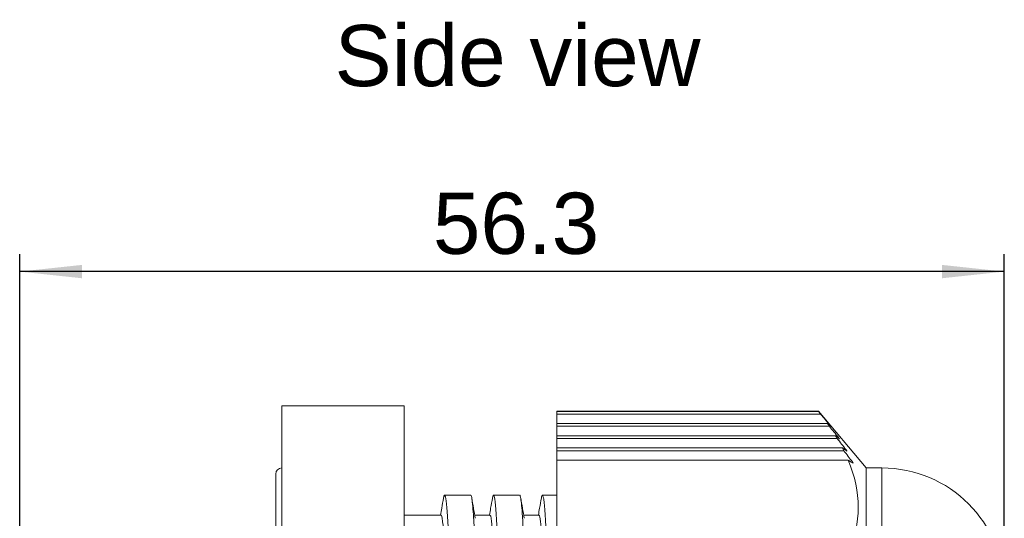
# Model space of a CAD drawing. Header units: millimetres. Extents: x 32 to 271, y 90 to 175.
# Tile 4 of 5: x 123 to 179, y 146 to 175. Entities that reach past the tile are written whole.
import ezdxf

# ---------------------------------------------------------------- set-up
doc = ezdxf.new("R2010")
doc.units = ezdxf.units.MM
doc.layers.add('FORMAT', color=7, linetype='Continuous')
doc.styles.get("Standard").update_dxf_attribs({"font": 'arial.ttf'})

msp = doc.modelspace()

# ---------------------------------------------------------------- linework, layer by layer
at = {"color": 7, "linetype": 'Continuous', "lineweight": 18}
for p, q in [((144.987, 152.677), (137.987, 152.677)), ((137.987, 152.677), (137.987, 152.674)), ((144.987, 152.674), (137.987, 152.674)), ((137.987, 152.674), (137.987, 141.084)), ((144.987, 152.677), (144.987, 152.674)), ((144.987, 152.674), (144.987, 141.084)), ((168.681, 152.377), (153.708, 152.377)), ((153.708, 152.358), (153.708, 152.377)), ((168.681, 152.358), (153.708, 152.358)), ((153.708, 152.208), (153.708, 152.358)), ((153.708, 152.208), (168.797, 152.208)), ((153.708, 151.667), (153.708, 152.208)), ((171.408, 149.127), (168.681, 152.377)), ((168.681, 152.358), (168.681, 152.377)), ((168.797, 152.208), (168.863, 152.128)), ((168.863, 152.128), (168.93, 152.048)), ((169.194, 151.667), (153.708, 151.667)), ((153.708, 151.508), (153.708, 151.667)), ((153.708, 151.508), (169.303, 151.508)), ((153.708, 150.967), (153.708, 151.508)), ((168.93, 152.048), (168.996, 151.967)), ((168.996, 151.967), (169.062, 151.887)), ((169.062, 151.887), (169.129, 151.806)), ((169.129, 151.806), (169.195, 151.726)), ((169.195, 151.726), (169.261, 151.646)), ((169.261, 151.646), (169.328, 151.565)), ((169.654, 150.967), (153.708, 150.967)), ((153.708, 150.808), (153.708, 150.967)), ((153.708, 150.808), (169.749, 150.808)), ((153.708, 150.267), (153.708, 150.808)), ((170.05, 150.267), (153.708, 150.267)), ((153.708, 150.108), (153.708, 150.267)), ((153.708, 150.108), (170.13, 150.108)), ((153.708, 149.567), (153.708, 150.108)), ((170.379, 149.567), (153.708, 149.567)), ((153.708, 144.191), (153.708, 149.567)), ((137.637, 148.777), (137.637, 108.877)), ((172.308, 149.127), (171.408, 149.127)), ((171.408, 149.127), (171.408, 108.527)), ((147.253, 147.515), (147.294, 147.576)), ((148.784, 147.577), (147.29, 147.577)), ((147.294, 147.576), (147.334, 147.483)), ((151.584, 147.577), (150.09, 147.577)), ((153.708, 147.577), (152.889, 147.577)), ((147.229, 147.387), (147.253, 147.515)), ((147.334, 147.483), (147.373, 147.245)), ((147.373, 147.245), (147.412, 146.868)), ((147.412, 146.868), (147.451, 146.362)), ((147.087, 146.427), (144.987, 146.427)), ((147.451, 146.362), (147.489, 145.737)), ((149.887, 146.427), (149.019, 146.427)), ((152.687, 146.427), (151.819, 146.427))]:
    msp.add_line(p, q, dxfattribs=at)
at = {"color": 8, "linetype": 'Continuous', "lineweight": 18}
for p, q in [((169.305, 151.565), (169.328, 151.565)), ((169.783, 150.865), (169.823, 150.865)), ((170.197, 150.165), (170.257, 150.165)), ((170.544, 149.465), (170.623, 149.465)), ((172.308, 149.127), (172.308, 108.527))]:
    msp.add_line(p, q, dxfattribs=at)
at = {"color": 7, "linetype": 'Continuous', "lineweight": 18}
for centre, radius, start, end in [((157.126, 143.212), 14.735, 34.2661, 35.0156), ((164.823, 146.74), 6.586, 46.2143, 48.4253), ((-142.472, -101.262), 401.368, 38.91526, 39.03333), ((159.291, 144.616), 12.153, 30.6288, 31.5016), ((164.372, 144.11), 8.655, 50.5621, 52.3935), ((-56.99, -28.655), 289.168, 38.1992, 38.3615), ((161.069, 145.607), 10.118, 26.4156, 27.4227), ((163.588, 140.751), 11.502, 54.3208, 55.8198), ((0.372, 19.635), 214.106, 37.32862, 37.54533), ((162.392, 136.402), 15.398, 57.541, 58.7558), ((137.987, 148.777), 0.35, 90, 180), ((172.308, 142.127), 7, 0, 90)]:
    msp.add_arc(centre, radius, start, end, dxfattribs=at)
for centre, major_axis, ratio, start_param, end_param in [((169.301, 151.591), (-0.084, 0.1), 0.031497, 2.853077, 4.424251), ((169.792, 150.891), (-0.0839, 0.0999), 0.059415, 2.829733, 4.400612), ((170.221, 150.191), (-0.0837, 0.0998), 0.088823, 2.80528, 4.375847), ((170.582, 149.491), (-0.0834, 0.0996), 0.119673, 2.77986, 4.350114)]:
    msp.add_ellipse(centre, major_axis=major_axis, ratio=ratio, start_param=start_param, end_param=end_param, dxfattribs=at)
msp.add_open_spline([(168.797, 152.208), (168.759, 152.258), (168.72, 152.308), (168.681, 152.358)], degree=3, dxfattribs=at)
for points, knots in [([(170.379, 144.191), (170.766, 145.116), (170.951, 145.998), (170.951, 147.761), (170.766, 148.642), (170.379, 149.567)], [0, 0, 0, 0, 0.5, 0.5, 1, 1, 1, 1]), ([(148.784, 147.549), (148.791, 147.556), (148.814, 147.579), (148.853, 147.38), (148.902, 146.96), (148.951, 146.306), (149, 145.445), (149.05, 144.382), (149.099, 143.13), (149.148, 141.706), (149.197, 140.126), (149.246, 138.409), (149.295, 136.576), (149.344, 134.65), (149.393, 132.653), (149.442, 130.61), (149.491, 128.545), (149.54, 126.483), (149.589, 124.45), (149.638, 122.47), (149.687, 120.567), (149.736, 118.764), (149.785, 117.082), (149.834, 115.543), (149.883, 114.164), (149.932, 112.963), (149.981, 111.953), (150.03, 111.148), (150.079, 110.557), (150.128, 110.183), (150.177, 110.051), (150.216, 110.08), (150.238, 110.23), (150.243, 110.269)], [0, 0, 0, 0, 0.01379, 0.047392, 0.080994, 0.114596, 0.148198, 0.181799, 0.215401, 0.249003, 0.282605, 0.316207, 0.349809, 0.383411, 0.417012, 0.450614, 0.484216, 0.517818, 0.55142, 0.585022, 0.618624, 0.652225, 0.685827, 0.719429, 0.753031, 0.786633, 0.820235, 0.853836, 0.887438, 0.92104, 0.954642, 0.988244, 1, 1, 1, 1]), ([(150.03, 147.399), (150.042, 147.458), (150.067, 147.584), (150.106, 147.588), (150.146, 147.452), (150.187, 147.159), (150.227, 146.715), (150.268, 146.124), (150.308, 145.391), (150.349, 144.52), (150.389, 143.521), (150.43, 142.4), (150.47, 141.167), (150.511, 139.833), (150.551, 138.408), (150.592, 136.904), (150.632, 135.333), (150.672, 133.709), (150.713, 132.044), (150.753, 130.353), (150.794, 128.649), (150.834, 126.947), (150.875, 125.26), (150.915, 123.603), (150.956, 121.989), (150.996, 120.431), (151.037, 118.942), (151.077, 117.535), (151.118, 116.221), (151.158, 115.011), (151.199, 113.914), (151.239, 112.941), (151.28, 112.099), (151.32, 111.394), (151.36, 110.834), (151.401, 110.419), (151.441, 110.169), (151.471, 110.062), (151.487, 110.085), (151.49, 110.089)], [0, 0, 0, 0, 0.0244609, 0.0521832, 0.0799055, 0.1076277, 0.13535, 0.1630722, 0.1907945, 0.2185167, 0.246239, 0.2739612, 0.3016835, 0.3294057, 0.357128, 0.3848502, 0.4125725, 0.4402947, 0.468017, 0.4957392, 0.5234615, 0.5511837, 0.578906, 0.6066282, 0.6343505, 0.6620727, 0.689795, 0.7175172, 0.7452395, 0.7729617, 0.800684, 0.8284062, 0.8561285, 0.8838507, 0.911573, 0.9392952, 0.9670175, 0.9947397, 1, 1, 1, 1]), ([(151.584, 147.552), (151.589, 147.559), (151.61, 147.588), (151.648, 147.408), (151.697, 147.012), (151.746, 146.378), (151.795, 145.537), (151.844, 144.493), (151.893, 143.259), (151.942, 141.851), (151.991, 140.285), (152.041, 138.58), (152.09, 136.758), (152.139, 134.839), (152.188, 132.848), (152.237, 130.808), (152.286, 128.744), (152.335, 126.682), (152.384, 124.645), (152.433, 122.659), (152.482, 120.747), (152.531, 118.933), (152.58, 117.239), (152.629, 115.685), (152.678, 114.29), (152.727, 113.07), (152.776, 112.042), (152.825, 111.216), (152.874, 110.604), (152.92, 110.238), (152.961, 110.081), (152.994, 110.069), (153.021, 110.126), (153.036, 110.212), (153.043, 110.25)], [0, 0, 0, 0, 0.0105474, 0.0441513, 0.0777552, 0.1113591, 0.144963, 0.1785669, 0.2121708, 0.2457747, 0.2793786, 0.3129825, 0.3465864, 0.3801903, 0.4137942, 0.4473981, 0.481002, 0.5146059, 0.5482098, 0.5818137, 0.6154177, 0.6490216, 0.6826255, 0.7162294, 0.7498333, 0.7834372, 0.8170411, 0.850645, 0.8842489, 0.9178528, 0.9447408, 0.9674114, 0.9858174, 1, 1, 1, 1]), ([(152.829, 147.391), (152.839, 147.443), (152.862, 147.571), (152.898, 147.595), (152.939, 147.488), (152.979, 147.221), (153.02, 146.804), (153.06, 146.239), (153.101, 145.53), (153.141, 144.683), (153.182, 143.705), (153.222, 142.605), (153.263, 141.392), (153.303, 140.074), (153.344, 138.664), (153.384, 137.173), (153.425, 135.613), (153.465, 133.997), (153.506, 132.339), (153.546, 130.651), (153.587, 128.949), (153.627, 127.246), (153.668, 125.553), (153.695, 124.45), (153.708, 123.898)], [0, 0, 0, 0, 0.032582, 0.07865, 0.124717, 0.170785, 0.216852, 0.26292, 0.308987, 0.355055, 0.401122, 0.44719, 0.493257, 0.539325, 0.585392, 0.63146, 0.677527, 0.723595, 0.769662, 0.81573, 0.861797, 0.907865, 0.953932, 1, 1, 1, 1]), ([(147.229, 147.407), (147.195, 147.213), (147.137, 146.887), (147.079, 146.56), (147.055, 146.427)], [0, 0, 0, 0, 0.592272, 1, 1, 1, 1]), ([(149.05, 146.248), (149.016, 146.441), (148.947, 146.828), (148.878, 147.215), (148.844, 147.408)], [0, 0, 0, 0, 0.49986, 1, 1, 1, 1]), ([(150.029, 147.407), (149.995, 147.213), (149.937, 146.887), (149.879, 146.56), (149.855, 146.427)], [0, 0, 0, 0, 0.592142, 1, 1, 1, 1]), ([(151.851, 146.247), (151.816, 146.44), (151.747, 146.827), (151.678, 147.214), (151.644, 147.407)], [0, 0, 0, 0, 0.499859, 1, 1, 1, 1]), ([(152.829, 147.407), (152.795, 147.213), (152.737, 146.887), (152.679, 146.56), (152.655, 146.427)], [0, 0, 0, 0, 0.592378, 1, 1, 1, 1]), ([(148.424, 111.423), (148.416, 111.459), (148.395, 111.565), (148.361, 111.908), (148.319, 112.437), (148.277, 113.118), (148.235, 113.935), (148.193, 114.883), (148.152, 115.954), (148.11, 117.137), (148.068, 118.424), (148.026, 119.801), (147.985, 121.258), (147.943, 122.781), (147.901, 124.358), (147.859, 125.973), (147.817, 127.614), (147.776, 129.266), (147.734, 130.913), (147.692, 132.542), (147.65, 134.139), (147.609, 135.689), (147.567, 137.179), (147.525, 138.595), (147.483, 139.925), (147.441, 141.159), (147.4, 142.283), (147.358, 143.29), (147.316, 144.169), (147.274, 144.914), (147.233, 145.517), (147.191, 145.976), (147.149, 146.276), (147.114, 146.423), (147.094, 146.411), (147.087, 146.407)], [0, 0, 0, 0, 0.015856, 0.047109, 0.078362, 0.109615, 0.140868, 0.172121, 0.203374, 0.234627, 0.265879, 0.297132, 0.328385, 0.359638, 0.390891, 0.422144, 0.453397, 0.48465, 0.515903, 0.547156, 0.578409, 0.609662, 0.640915, 0.672168, 0.703421, 0.734674, 0.765928, 0.797181, 0.828434, 0.859687, 0.89094, 0.922193, 0.953446, 0.984699, 1, 1, 1, 1]), ([(151.224, 111.425), (151.212, 111.489), (151.185, 111.646), (151.14, 112.138), (151.091, 112.866), (151.041, 113.811), (150.996, 114.828), (150.956, 115.843), (150.922, 116.797), (150.887, 117.83), (150.852, 118.937), (150.817, 120.112), (150.782, 121.349), (150.747, 122.642), (150.711, 123.983), (150.681, 125.132), (150.657, 126.067), (150.639, 126.777), (150.621, 127.492), (150.603, 128.196), (150.587, 128.8), (150.564, 129.712), (150.533, 130.948), (150.491, 132.577), (150.449, 134.173), (150.408, 135.721), (150.366, 137.21), (150.324, 138.624), (150.282, 139.953), (150.241, 141.184), (150.199, 142.306), (150.157, 143.31), (150.115, 144.187), (150.073, 144.929), (150.032, 145.529), (149.99, 145.984), (149.948, 146.28), (149.914, 146.424), (149.893, 146.412), (149.887, 146.407)], [0, 0, 0, 0, 0.025301, 0.062019, 0.099132, 0.136641, 0.174545, 0.200041, 0.225714, 0.251562, 0.277586, 0.303786, 0.330162, 0.356713, 0.38344, 0.410344, 0.423864, 0.437428, 0.451037, 0.464689, 0.477514, 0.48533, 0.516582, 0.547834, 0.579086, 0.610338, 0.64159, 0.672842, 0.704094, 0.735346, 0.766598, 0.79785, 0.829102, 0.860354, 0.891606, 0.922858, 0.95411, 0.985362, 1, 1, 1, 1]), ([(153.708, 117.208), (153.694, 117.631), (153.666, 118.477), (153.625, 119.864), (153.583, 121.322), (153.541, 122.848), (153.499, 124.427), (153.461, 125.909), (153.426, 127.274), (153.403, 128.201), (153.389, 128.719), (153.387, 128.824), (153.387, 128.826), (153.379, 129.146), (153.361, 129.843), (153.333, 130.938), (153.302, 132.154), (153.268, 133.474), (153.233, 134.771), (153.199, 136.018), (153.166, 137.193), (153.131, 138.392), (153.094, 139.598), (153.054, 140.791), (153.013, 141.946), (152.969, 143.038), (152.929, 143.918), (152.892, 144.609), (152.859, 145.14), (152.826, 145.595), (152.791, 145.965), (152.756, 146.234), (152.721, 146.4), (152.698, 146.414), (152.687, 146.42)], [0, 0, 0, 0, 0.0409, 0.0818, 0.122699, 0.163599, 0.204499, 0.245399, 0.276079, 0.306758, 0.31443, 0.31455, 0.31458, 0.314595, 0.338371, 0.366421, 0.396288, 0.429838, 0.46707, 0.497414, 0.52983, 0.564317, 0.600876, 0.639505, 0.680205, 0.722975, 0.767815, 0.798867, 0.830839, 0.863732, 0.897546, 0.93228, 0.967935, 1, 1, 1, 1])]:
    msp.add_open_spline(points, degree=3, knots=knots, dxfattribs=at)
at = {"layer": 'FORMAT'}
for p, q in [((122.987, 144.885), (122.987, 161.354)), ((179.308, 143.127), (179.308, 161.354)), ((179.308, 160.354), (122.987, 160.354))]:
    msp.add_line(p, q, dxfattribs=at)
for points in [[(122.987, 160.354), (126.543, 159.973), (126.543, 160.735)], [(179.308, 160.354), (175.752, 160.735), (175.752, 159.973)]]:
    msp.add_solid(points, dxfattribs=at)

# ---------------------------------------------------------------- texts
at = {"layer": 'FORMAT', "linetype": 'Continuous'}
msp.add_text('Side view', height=3.5, dxfattribs=at).set_placement((141.001, 170.957))
at = {"layer": 'FORMAT', "insert": (146.622, 164.866), "char_height": 3.5, "attachment_point": 1}
msp.add_mtext('56.3', dxfattribs=at)

doc.saveas('drawing.dxf')
